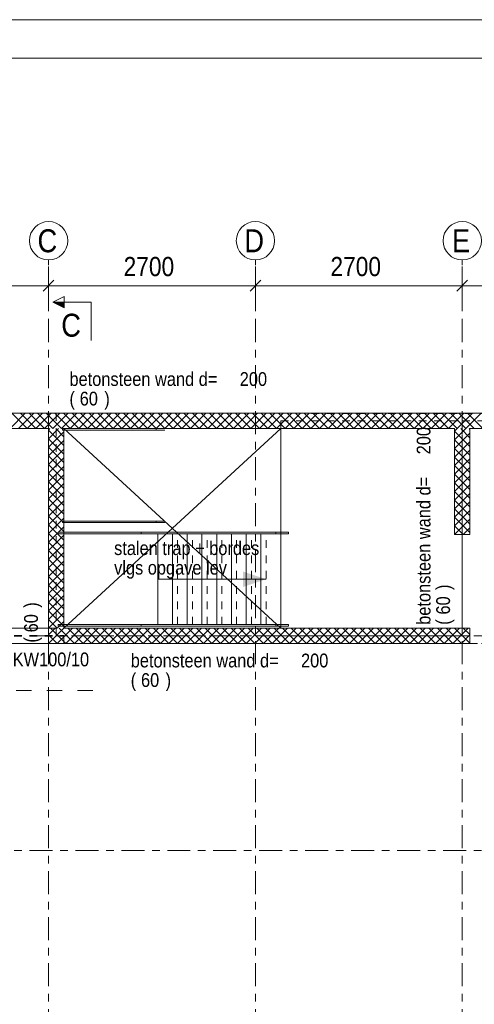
# Model space of a CAD drawing. Header units: millimetres. Extents: x -914 to -73, y -1403 to -809.
# Tile 49 of 79: x -774 to -715, y -937 to -809. Entities that reach past the tile are written whole.
import ezdxf

# ---------------------------------------------------------------- set-up
doc = ezdxf.new("R2010")
doc.units = ezdxf.units.MM
for name, pattern in [('XKITLINE00', [0]), ('XKITLINE01', [4, 1, -1, 1, -1]), ('XKITLINE02', [4, 2, -2]), ('XKITLINE03', [6, 3, -1, 1, -1])]:
    doc.linetypes.add(name, pattern=pattern)
for name, color, linetype, lineweight in [('Grafisch object', 3, 'Continuous', 0), ('Offset', 4, 'Continuous', 0), ('Onderbreken', 7, 'Continuous', 0), ('Onderdeel', 2, 'Continuous', 0), ('Onderdeel label', 2, 'Continuous', 0), ('Stramien', 4, 'Continuous', 0), ('Tekening kader', 3, 'Continuous', 0), ('Tekst', 7, 'Continuous', 0)]:
    doc.layers.add(name, color=color, linetype=linetype, lineweight=lineweight)
doc.styles.add('ARIAL', font='arial.ttf')

msp = doc.modelspace()

# ---------------------------------------------------------------- hatches: boundary and pattern name
at = {"layer": 'Grafisch object'}
msp.add_hatch(color=256, dxfattribs=at).paths.add_polyline_path([(-741.92, -881.94), (-744.92, -882.94), (-744.92, -880.94)], flags=17)
at = {"layer": 'Onderbreken'}
msp.add_hatch(color=256, dxfattribs=at).paths.add_polyline_path([(-768.27, -846.57), (-769.77, -845.82), (-768.27, -845.82)], flags=17)

# ---------------------------------------------------------------- linework, layer by layer
at = {"layer": 'Grafisch object', "linetype": 'XKITLINE00', "lineweight": 0}
for p, q in [((-739.99, -862.31), (-768.31, -888.31)), ((-768.31, -862.31), (-739.99, -888.31)), ((-756.07, -881.94), (-741.92, -881.94))]:
    msp.add_line(p, q, dxfattribs=at)
at = {"layer": 'Offset', "linetype": 'XKITLINE00', "lineweight": 0}
for p, q in [((-770.31, -846.67), (-770.31, -841.17)), ((-770.31, -846.67), (-770.31, -841.17)), ((-743.31, -846.67), (-743.31, -841.17)), ((-743.31, -846.67), (-743.31, -841.17)), ((-716.31, -846.67), (-716.31, -841.17)), ((-716.31, -846.67), (-716.31, -841.17)), ((-769.61, -842.96), (-771.02, -844.38)), ((-769.61, -842.96), (-771.02, -844.38)), ((-742.61, -842.96), (-744.02, -844.38)), ((-742.61, -842.96), (-744.02, -844.38)), ((-715.61, -842.96), (-717.02, -844.38)), ((-715.61, -842.96), (-717.02, -844.38)), ((-838.81, -843.67), (-770.31, -843.67)), ((-770.31, -843.67), (-743.31, -843.67)), ((-743.31, -843.67), (-716.31, -843.67)), ((-716.31, -843.67), (-689.31, -843.67))]:
    msp.add_line(p, q, dxfattribs=at)
at = {"layer": 'Offset'}
for p in [(-770.31, -843.67), (-770.31, -843.67), (-743.31, -843.67), (-743.31, -843.67), (-716.31, -843.67), (-716.31, -843.67)]:
    msp.add_point(p, dxfattribs=at)
at = {"layer": 'Onderbreken', "linetype": 'XKITLINE00', "lineweight": 0}
for p, q in [((-769.77, -845.82), (-768.27, -845.07)), ((-769.77, -845.82), (-768.27, -846.57)), ((-764.77, -845.82), (-769.77, -845.82)), ((-768.27, -846.57), (-768.27, -845.07)), ((-764.77, -845.82), (-764.77, -850.82))]:
    msp.add_line(p, q, dxfattribs=at)
at = {"layer": 'Onderdeel', "linetype": 'XKITLINE01', "lineweight": 0}
for p, q in [((-859.81, -860.31), (-769.31, -860.31)), ((-690.32, -860.31), (-793.31, -860.31)), ((-791.31, -860.31), (-769.31, -860.31)), ((-769.31, -889.31), (-769.31, -860.31)), ((-739.99, -860.31), (-769.31, -860.31)), ((-769.31, -860.31), (-769.31, -860.32)), ((-769.31, -860.32), (-769.31, -860.31)), ((-739.99, -860.31), (-687.82, -860.32)), ((-739.99, -861.31), (-716.32, -861.31)), ((-739.99, -862.31), (-739.99, -861.31)), ((-716.32, -861.31), (-688.8, -861.31)), ((-716.32, -876.11), (-716.32, -861.31)), ((-716.32, -876.11), (-716.32, -861.31)), ((-793.31, -862.31), (-770.31, -862.31)), ((-770.31, -888.31), (-770.31, -862.31)), ((-756.29, -862.31), (-768.49, -862.31)), ((-768.49, -862.31), (-768.49, -862.51)), ((-768.49, -862.51), (-768.31, -862.51)), ((-768.31, -862.31), (-717.32, -862.31)), ((-768.31, -888.31), (-768.31, -862.31)), ((-739.99, -862.31), (-768.31, -862.31)), ((-756.66, -862.31), (-755.12, -862.31)), ((-756.66, -862.51), (-756.29, -862.51)), ((-717.32, -862.31), (-717.32, -876.11)), ((-690.32, -862.31), (-715.32, -862.31)), ((-715.32, -876.11), (-715.32, -862.31)), ((-768.49, -874.36), (-768.31, -874.36)), ((-768.49, -874.56), (-768.49, -874.36)), ((-768.49, -874.56), (-768.31, -874.56)), ((-756.66, -874.36), (-756.29, -874.36)), ((-756.66, -874.56), (-756.29, -874.56)), ((-769.07, -875.81), (-768.31, -875.81)), ((-769.07, -876.01), (-769.07, -875.81)), ((-769.07, -876.01), (-768.31, -876.01)), ((-757.83, -875.81), (-758.22, -875.81)), ((-758.22, -876.01), (-757.83, -876.01)), ((-753.47, -876.01), (-756.07, -876.01)), ((-751.54, -876.01), (-754.14, -876.01)), ((-753.47, -887.86), (-753.47, -876.01)), ((-749.62, -876.01), (-752.22, -876.01)), ((-751.54, -887.86), (-751.54, -876.01)), ((-747.69, -876.01), (-750.29, -876.01)), ((-749.62, -887.86), (-749.62, -876.01)), ((-745.77, -876.01), (-748.37, -876.01)), ((-747.69, -887.86), (-747.69, -876.01)), ((-743.84, -876.01), (-746.44, -876.01)), ((-745.77, -887.86), (-745.77, -876.01)), ((-741.92, -876.01), (-744.52, -876.01)), ((-743.84, -887.86), (-743.84, -876.01)), ((-739.99, -876.01), (-742.59, -876.01)), ((-741.92, -887.86), (-741.92, -876.01)), ((-739.99, -876.01), (-739.99, -875.81)), ((-739.99, -887.86), (-739.99, -876.01)), ((-739.98, -875.81), (-738.98, -875.81)), ((-739.98, -876.01), (-738.98, -876.01)), ((-738.98, -876.01), (-738.98, -875.81)), ((-717.32, -876.11), (-715.32, -876.11)), ((-859.81, -888.31), (-770.31, -888.31)), ((-859.81, -888.31), (-769.31, -888.31)), ((-770.31, -890.31), (-770.31, -888.31)), ((-770.31, -888.31), (-768.31, -888.31)), ((-769.31, -889.31), (-769.31, -888.31)), ((-769.07, -887.86), (-768.31, -887.86)), ((-769.07, -888.06), (-769.07, -887.86)), ((-769.07, -888.06), (-768.31, -888.06)), ((-768.31, -888.31), (-715.33, -888.31)), ((-768.31, -890.31), (-768.31, -888.31)), ((-768.31, -888.31), (-739.99, -888.31)), ((-758.22, -887.86), (-757.83, -887.86)), ((-758.22, -888.06), (-757.83, -888.06)), ((-753.47, -887.86), (-756.07, -887.86)), ((-751.54, -887.86), (-754.14, -887.86)), ((-749.62, -887.86), (-752.22, -887.86)), ((-747.69, -887.86), (-750.29, -887.86)), ((-745.77, -887.86), (-748.37, -887.86)), ((-743.84, -887.86), (-746.44, -887.86)), ((-741.92, -887.86), (-744.52, -887.86)), ((-739.99, -887.86), (-742.59, -887.86)), ((-739.99, -888.06), (-739.99, -887.86)), ((-738.98, -887.86), (-739.98, -887.86)), ((-738.98, -888.06), (-739.98, -888.06)), ((-738.98, -887.86), (-738.98, -888.06)), ((-716.33, -889.31), (-716.33, -888.31)), ((-716.32, -889.31), (-716.32, -888.31)), ((-715.33, -888.31), (-715.33, -890.31)), ((-860.81, -889.27), (-768.31, -889.27)), ((-860.81, -889.36), (-768.31, -889.36)), ((-769.31, -889.31), (-716.33, -889.31)), ((-769.31, -889.31), (-769.31, -889.31)), ((-739.99, -889.31), (-769.31, -889.31)), ((-739.99, -889.31), (-716.32, -889.31)), ((-716.33, -889.31), (-689.29, -889.31)), ((-859.81, -890.31), (-689.29, -890.31)), ((-859.81, -890.31), (-770.31, -890.31)), ((-715.33, -890.31), (-770.31, -890.31)), ((-770.31, -890.31), (-768.31, -890.31)), ((-715.33, -890.31), (-689.82, -890.31))]:
    msp.add_line(p, q, dxfattribs=at)
at = {"layer": 'Onderdeel', "linetype": 'XKITLINE00', "lineweight": 0}
for p, q in [((-793.31, -860.31), (-690.32, -860.31)), ((-775.35, -862.31), (-773.35, -860.31)), ((-773.11, -862.31), (-775.11, -860.31)), ((-774.23, -862.31), (-772.23, -860.31)), ((-771.99, -862.31), (-773.99, -860.31)), ((-773.11, -862.31), (-771.11, -860.31)), ((-770.86, -862.31), (-772.86, -860.31)), ((-771.99, -862.31), (-769.99, -860.31)), ((-769.74, -862.31), (-771.74, -860.31)), ((-770.86, -862.31), (-768.86, -860.31)), ((-768.62, -862.31), (-770.62, -860.31)), ((-769.74, -862.31), (-767.74, -860.31)), ((-767.5, -862.31), (-769.5, -860.31)), ((-768.62, -862.31), (-766.62, -860.31)), ((-766.37, -862.31), (-768.37, -860.31)), ((-767.5, -862.31), (-765.5, -860.31)), ((-765.25, -862.31), (-767.25, -860.31)), ((-766.37, -862.31), (-764.37, -860.31)), ((-764.13, -862.31), (-766.13, -860.31)), ((-765.25, -862.31), (-763.25, -860.31)), ((-763.01, -862.31), (-765.01, -860.31)), ((-764.13, -862.31), (-762.13, -860.31)), ((-761.88, -862.31), (-763.88, -860.31)), ((-763.01, -862.31), (-761.01, -860.31)), ((-760.76, -862.31), (-762.76, -860.31)), ((-761.88, -862.31), (-759.88, -860.31)), ((-759.64, -862.31), (-761.64, -860.31)), ((-760.76, -862.31), (-758.76, -860.31)), ((-758.52, -862.31), (-760.52, -860.31)), ((-759.64, -862.31), (-757.64, -860.31)), ((-757.39, -862.31), (-759.39, -860.31)), ((-758.52, -862.31), (-756.52, -860.31)), ((-756.27, -862.31), (-758.27, -860.31)), ((-757.39, -862.31), (-755.39, -860.31)), ((-755.15, -862.31), (-757.15, -860.31)), ((-756.27, -862.31), (-754.27, -860.31)), ((-754.03, -862.31), (-756.03, -860.31)), ((-755.15, -862.31), (-753.15, -860.31)), ((-752.9, -862.31), (-754.9, -860.31)), ((-754.03, -862.31), (-752.03, -860.31)), ((-751.78, -862.31), (-753.78, -860.31)), ((-752.9, -862.31), (-750.9, -860.31)), ((-750.66, -862.31), (-752.66, -860.31)), ((-751.78, -862.31), (-749.78, -860.31)), ((-749.54, -862.31), (-751.54, -860.31)), ((-750.66, -862.31), (-748.66, -860.31)), ((-748.41, -862.31), (-750.41, -860.31)), ((-749.54, -862.31), (-747.54, -860.31)), ((-747.29, -862.31), (-749.29, -860.31)), ((-748.41, -862.31), (-746.41, -860.31)), ((-746.17, -862.31), (-748.17, -860.31)), ((-747.29, -862.31), (-745.29, -860.31)), ((-745.05, -862.31), (-747.05, -860.31)), ((-746.17, -862.31), (-744.17, -860.31)), ((-743.92, -862.31), (-745.92, -860.31)), ((-745.05, -862.31), (-743.05, -860.31)), ((-742.8, -862.31), (-744.8, -860.31)), ((-743.92, -862.31), (-741.92, -860.31)), ((-741.68, -862.31), (-743.68, -860.31)), ((-742.8, -862.31), (-740.8, -860.31)), ((-740.56, -862.31), (-742.56, -860.31)), ((-741.68, -862.31), (-739.68, -860.31)), ((-739.43, -862.31), (-741.43, -860.31)), ((-740.56, -862.31), (-738.56, -860.31)), ((-738.31, -862.31), (-740.31, -860.31)), ((-739.43, -862.31), (-737.43, -860.31)), ((-737.19, -862.31), (-739.19, -860.31)), ((-738.31, -862.31), (-736.31, -860.31)), ((-736.07, -862.31), (-738.07, -860.31)), ((-737.19, -862.31), (-735.19, -860.31)), ((-734.94, -862.31), (-736.94, -860.31)), ((-736.07, -862.31), (-734.07, -860.31)), ((-733.82, -862.31), (-735.82, -860.31)), ((-734.94, -862.31), (-732.94, -860.31)), ((-732.7, -862.31), (-734.7, -860.31)), ((-733.82, -862.31), (-731.82, -860.31)), ((-731.57, -862.31), (-733.57, -860.31)), ((-732.7, -862.31), (-730.7, -860.31)), ((-730.45, -862.31), (-732.45, -860.31)), ((-731.57, -862.31), (-729.57, -860.31)), ((-729.33, -862.31), (-731.33, -860.31)), ((-730.45, -862.31), (-728.45, -860.31)), ((-728.21, -862.31), (-730.21, -860.31)), ((-729.33, -862.31), (-727.33, -860.31)), ((-727.08, -862.31), (-729.08, -860.31)), ((-728.21, -862.31), (-726.21, -860.31)), ((-725.96, -862.31), (-727.96, -860.31)), ((-727.08, -862.31), (-725.08, -860.31)), ((-724.84, -862.31), (-726.84, -860.31)), ((-725.96, -862.31), (-723.96, -860.31)), ((-723.72, -862.31), (-725.72, -860.31)), ((-724.84, -862.31), (-722.84, -860.31)), ((-722.59, -862.31), (-724.59, -860.31)), ((-723.72, -862.31), (-721.72, -860.31)), ((-721.47, -862.31), (-723.47, -860.31)), ((-722.59, -862.31), (-720.59, -860.31)), ((-720.35, -862.31), (-722.35, -860.31)), ((-721.47, -862.31), (-719.47, -860.31)), ((-719.23, -862.31), (-721.23, -860.31)), ((-720.35, -862.31), (-718.35, -860.31)), ((-718.1, -862.31), (-720.1, -860.31)), ((-719.23, -862.31), (-717.23, -860.31)), ((-716.98, -862.31), (-718.98, -860.31)), ((-718.1, -862.31), (-716.1, -860.31)), ((-715.86, -862.31), (-717.86, -860.31)), ((-716.98, -862.31), (-714.98, -860.31)), ((-714.74, -862.31), (-716.74, -860.31)), ((-715.86, -862.31), (-713.86, -860.31)), ((-713.61, -862.31), (-715.61, -860.31)), ((-793.31, -862.31), (-770.31, -862.31)), ((-770.31, -863.62), (-769.01, -862.31)), ((-770.31, -862.5), (-770.13, -862.31)), ((-770.31, -888.31), (-770.31, -862.31)), ((-768.31, -864.5), (-770.31, -862.5)), ((-770.31, -864.74), (-768.31, -862.74)), ((-768.31, -863.37), (-769.37, -862.31)), ((-768.31, -862.31), (-717.32, -862.31)), ((-768.31, -888.31), (-768.31, -862.31)), ((-768.31, -862.31), (-768.31, -888.31)), ((-768.31, -862.51), (-756.29, -862.51)), ((-756.29, -862.51), (-756.29, -862.31)), ((-756.29, -862.51), (-756.29, -862.31)), ((-755.12, -862.51), (-756.29, -862.51)), ((-739.99, -875.81), (-739.99, -862.31)), ((-717.32, -863.77), (-715.86, -862.31)), ((-717.32, -862.64), (-716.99, -862.31)), ((-717.32, -862.31), (-717.32, -876.11)), ((-715.32, -864.64), (-717.32, -862.64)), ((-715.32, -863.52), (-716.52, -862.31)), ((-715.32, -862.4), (-715.4, -862.31)), ((-715.32, -862.31), (-690.32, -862.31)), ((-715.32, -876.11), (-715.32, -862.31)), ((-768.31, -865.62), (-770.31, -863.62)), ((-770.31, -865.86), (-768.31, -863.86)), ((-717.32, -864.89), (-715.32, -862.89)), ((-715.32, -865.77), (-717.32, -863.77)), ((-717.32, -866.01), (-715.32, -864.01)), ((-768.31, -866.74), (-770.31, -864.74)), ((-770.31, -866.99), (-768.31, -864.99)), ((-715.32, -866.89), (-717.32, -864.89)), ((-717.32, -867.13), (-715.32, -865.13)), ((-768.31, -867.86), (-770.31, -865.86)), ((-770.31, -868.11), (-768.31, -866.11)), ((-715.32, -868.01), (-717.32, -866.01)), ((-717.32, -868.26), (-715.32, -866.26)), ((-768.31, -868.99), (-770.31, -866.99)), ((-770.31, -869.23), (-768.31, -867.23)), ((-715.32, -869.13), (-717.32, -867.13)), ((-717.32, -869.38), (-715.32, -867.38)), ((-768.31, -870.11), (-770.31, -868.11)), ((-770.31, -870.35), (-768.31, -868.35)), ((-715.32, -870.26), (-717.32, -868.26)), ((-717.32, -870.5), (-715.32, -868.5)), ((-768.31, -871.23), (-770.31, -869.23)), ((-770.31, -871.48), (-768.31, -869.48)), ((-768.31, -872.35), (-770.31, -870.35)), ((-715.32, -871.38), (-717.32, -869.38)), ((-717.32, -871.62), (-715.32, -869.62)), ((-770.31, -872.6), (-768.31, -870.6)), ((-768.31, -873.48), (-770.31, -871.48)), ((-770.31, -873.72), (-768.31, -871.72)), ((-715.32, -872.5), (-717.32, -870.5)), ((-717.32, -872.75), (-715.32, -870.75)), ((-715.32, -873.62), (-717.32, -871.62)), ((-768.31, -874.6), (-770.31, -872.6)), ((-770.31, -874.84), (-768.31, -872.84)), ((-717.32, -873.87), (-715.32, -871.87)), ((-715.63, -874.43), (-717.32, -872.75)), ((-717.32, -874.99), (-715.32, -872.99)), ((-768.31, -875.72), (-770.31, -873.72)), ((-770.31, -875.97), (-768.31, -873.97)), ((-716.19, -874.99), (-717.32, -873.87)), ((-717.32, -876.11), (-715.32, -874.11)), ((-768.31, -876.84), (-770.31, -874.84)), ((-770.31, -877.09), (-768.31, -875.09)), ((-768.31, -874.36), (-756.29, -874.36)), ((-768.31, -874.56), (-756.29, -874.56)), ((-756.29, -874.56), (-756.29, -874.36)), ((-756.29, -874.36), (-755.12, -874.36)), ((-756.29, -874.56), (-756.29, -874.36)), ((-755.12, -874.56), (-756.29, -874.56)), ((-716.75, -875.55), (-717.32, -874.99)), ((-716.19, -876.11), (-716.75, -875.55)), ((-715.32, -875.87), (-716.19, -874.99)), ((-716.19, -876.11), (-715.32, -875.24)), ((-715.32, -874.75), (-715.63, -874.43)), ((-768.31, -877.97), (-770.31, -875.97)), ((-770.31, -878.21), (-768.31, -876.21)), ((-768.31, -875.81), (-758.22, -875.81)), ((-768.31, -876.01), (-758.22, -876.01)), ((-758.22, -876.01), (-758.22, -875.81)), ((-758.22, -875.81), (-739.98, -875.81)), ((-758.22, -875.81), (-758.22, -876.01)), ((-758.22, -876.01), (-739.98, -876.01)), ((-756.07, -887.86), (-756.07, -876.01)), ((-754.14, -887.86), (-754.14, -876.01)), ((-752.22, -887.86), (-752.22, -876.01)), ((-750.29, -887.86), (-750.29, -876.01)), ((-748.37, -887.86), (-748.37, -876.01)), ((-746.44, -887.86), (-746.44, -876.01)), ((-744.52, -887.86), (-744.52, -876.01)), ((-742.59, -887.86), (-742.59, -876.01)), ((-740.67, -875.81), (-740.67, -876.01)), ((-739.99, -887.86), (-739.99, -876.01)), ((-717.32, -876.11), (-715.32, -876.11)), ((-716.33, -888.31), (-716.32, -876.11)), ((-716.32, -888.31), (-716.32, -876.11)), ((-768.31, -879.09), (-770.31, -877.09)), ((-770.31, -879.33), (-768.31, -877.33)), ((-768.31, -880.21), (-770.31, -878.21)), ((-770.31, -880.46), (-768.31, -878.46)), ((-768.31, -881.33), (-770.31, -879.33)), ((-770.31, -881.58), (-768.31, -879.58)), ((-768.31, -882.46), (-770.31, -880.46)), ((-770.31, -882.7), (-768.31, -880.7)), ((-768.31, -883.58), (-770.31, -881.58)), ((-770.31, -883.82), (-768.31, -881.82)), ((-768.31, -884.7), (-770.31, -882.7)), ((-770.31, -884.95), (-768.31, -882.95)), ((-768.31, -885.82), (-770.31, -883.82)), ((-770.31, -886.07), (-768.31, -884.07)), ((-768.63, -886.63), (-770.31, -884.95)), ((-770.31, -887.19), (-768.31, -885.19)), ((-769.19, -887.19), (-770.31, -886.07)), ((-770.31, -888.31), (-768.31, -886.31)), ((-768.31, -886.95), (-768.63, -886.63)), ((-782.66, -888.31), (-770.31, -888.31)), ((-769.75, -887.75), (-770.31, -887.19)), ((-770.31, -890.31), (-768.31, -888.31)), ((-770.31, -889.19), (-769.44, -888.31)), ((-770.31, -890.31), (-770.31, -888.31)), ((-769.19, -889.19), (-770.07, -888.31)), ((-769.19, -888.31), (-769.75, -887.75)), ((-768.31, -888.07), (-769.19, -887.19)), ((-769.19, -888.31), (-768.31, -887.44)), ((-769.19, -890.31), (-767.19, -888.31)), ((-768.63, -888.63), (-768.95, -888.31)), ((-768.31, -887.86), (-758.22, -887.86)), ((-768.31, -888.06), (-758.22, -888.06)), ((-715.33, -888.31), (-768.31, -888.31)), ((-768.07, -890.31), (-766.07, -888.31)), ((-765.82, -890.31), (-767.82, -888.31)), ((-766.95, -890.31), (-764.95, -888.31)), ((-764.7, -890.31), (-766.7, -888.31)), ((-765.82, -890.31), (-763.82, -888.31)), ((-763.58, -890.31), (-765.58, -888.31)), ((-764.7, -890.31), (-762.7, -888.31)), ((-762.46, -890.31), (-764.46, -888.31)), ((-763.58, -890.31), (-761.58, -888.31)), ((-761.33, -890.31), (-763.33, -888.31)), ((-762.46, -890.31), (-760.46, -888.31)), ((-760.21, -890.31), (-762.21, -888.31)), ((-761.33, -890.31), (-759.33, -888.31)), ((-759.09, -890.31), (-761.09, -888.31)), ((-760.21, -890.31), (-758.21, -888.31)), ((-757.97, -890.31), (-759.97, -888.31)), ((-759.09, -890.31), (-757.09, -888.31)), ((-756.84, -890.31), (-758.84, -888.31)), ((-758.22, -887.86), (-739.98, -887.86)), ((-758.22, -888.06), (-758.22, -887.86)), ((-758.22, -888.06), (-758.22, -887.86)), ((-758.22, -888.06), (-739.98, -888.06)), ((-757.97, -890.31), (-755.97, -888.31)), ((-755.72, -890.31), (-757.72, -888.31)), ((-756.84, -890.31), (-754.84, -888.31)), ((-754.6, -890.31), (-756.6, -888.31)), ((-755.72, -890.31), (-753.72, -888.31)), ((-753.48, -890.31), (-755.48, -888.31)), ((-754.6, -890.31), (-752.6, -888.31)), ((-752.35, -890.31), (-754.35, -888.31)), ((-753.48, -890.31), (-751.48, -888.31)), ((-751.23, -890.31), (-753.23, -888.31)), ((-752.35, -890.31), (-750.35, -888.31)), ((-750.11, -890.31), (-752.11, -888.31)), ((-751.23, -890.31), (-749.23, -888.31)), ((-748.99, -890.31), (-750.99, -888.31)), ((-750.11, -890.31), (-748.11, -888.31)), ((-747.86, -890.31), (-749.86, -888.31)), ((-748.99, -890.31), (-746.99, -888.31)), ((-746.74, -890.31), (-748.74, -888.31)), ((-747.86, -890.31), (-745.86, -888.31)), ((-745.62, -890.31), (-747.62, -888.31)), ((-746.74, -890.31), (-744.74, -888.31)), ((-744.5, -890.31), (-746.5, -888.31)), ((-745.62, -890.31), (-743.62, -888.31)), ((-743.37, -890.31), (-745.37, -888.31)), ((-744.5, -890.31), (-742.5, -888.31)), ((-742.25, -890.31), (-744.25, -888.31)), ((-743.37, -890.31), (-741.37, -888.31)), ((-741.13, -890.31), (-743.13, -888.31)), ((-742.25, -890.31), (-740.25, -888.31)), ((-740.01, -890.31), (-742.01, -888.31)), ((-741.13, -890.31), (-739.13, -888.31)), ((-738.88, -890.31), (-740.88, -888.31)), ((-740.67, -888.06), (-740.67, -887.86)), ((-740.01, -890.31), (-738.01, -888.31)), ((-739.99, -888.31), (-739.99, -888.06)), ((-737.76, -890.31), (-739.76, -888.31)), ((-738.88, -890.31), (-736.88, -888.31)), ((-736.64, -890.31), (-738.64, -888.31)), ((-737.76, -890.31), (-735.76, -888.31)), ((-735.52, -890.31), (-737.52, -888.31)), ((-736.64, -890.31), (-734.64, -888.31)), ((-734.39, -890.31), (-736.39, -888.31)), ((-735.52, -890.31), (-733.52, -888.31)), ((-733.27, -890.31), (-735.27, -888.31)), ((-734.39, -890.31), (-732.39, -888.31)), ((-732.15, -890.31), (-734.15, -888.31)), ((-733.27, -890.31), (-731.27, -888.31)), ((-731.03, -890.31), (-733.03, -888.31)), ((-732.15, -890.31), (-730.15, -888.31)), ((-729.9, -890.31), (-731.9, -888.31)), ((-731.03, -890.31), (-729.03, -888.31)), ((-728.78, -890.31), (-730.78, -888.31)), ((-729.9, -890.31), (-727.9, -888.31)), ((-727.66, -890.31), (-729.66, -888.31)), ((-728.78, -890.31), (-726.78, -888.31)), ((-726.54, -890.31), (-728.54, -888.31)), ((-727.66, -890.31), (-725.66, -888.31)), ((-725.41, -890.31), (-727.41, -888.31)), ((-726.54, -890.31), (-724.54, -888.31)), ((-724.29, -890.31), (-726.29, -888.31)), ((-725.41, -890.31), (-723.41, -888.31)), ((-723.17, -890.31), (-725.17, -888.31)), ((-724.29, -890.31), (-722.29, -888.31)), ((-722.05, -890.31), (-724.05, -888.31)), ((-723.17, -890.31), (-721.17, -888.31)), ((-720.92, -890.31), (-722.92, -888.31)), ((-722.05, -890.31), (-720.05, -888.31)), ((-719.8, -890.31), (-721.8, -888.31)), ((-720.92, -890.31), (-718.92, -888.31)), ((-718.68, -890.31), (-720.68, -888.31)), ((-719.8, -890.31), (-717.8, -888.31)), ((-717.56, -890.31), (-719.56, -888.31)), ((-718.68, -890.31), (-716.68, -888.31)), ((-716.43, -890.31), (-718.43, -888.31)), ((-717.56, -890.31), (-715.56, -888.31)), ((-715.33, -890.29), (-717.31, -888.31)), ((-715.33, -889.17), (-716.19, -888.31)), ((-715.33, -890.31), (-715.33, -888.31)), ((-769.75, -889.75), (-770.31, -889.19)), ((-768.07, -890.31), (-769.19, -889.19)), ((-766.95, -890.31), (-768.63, -888.63)), ((-716.43, -890.31), (-715.33, -889.21)), ((-858.81, -890.32), (-770.31, -890.31)), ((-770.31, -890.31), (-715.33, -890.31)), ((-769.19, -890.31), (-769.75, -889.75))]:
    msp.add_line(p, q, dxfattribs=at)
at = {"layer": 'Onderdeel label', "linetype": 'XKITLINE02', "lineweight": 0}
msp.add_line((-782.54, -896.45), (-763.19, -896.45), dxfattribs=at)
at = {"layer": 'Stramien', "linetype": 'XKITLINE03', "lineweight": 0}
for p, q in [((-770.31, -1103.01), (-770.31, -840.31)), ((-743.31, -1103.01), (-743.31, -840.31)), ((-716.31, -1103.01), (-716.31, -840.31)), ((-880.81, -860.31), (-445.81, -860.31)), ((-880.81, -889.31), (-445.81, -889.31)), ((-880.81, -917.31), (-445.81, -917.31))]:
    msp.add_line(p, q, dxfattribs=at)
at = {"layer": 'Stramien', "linetype": 'XKITLINE00', "lineweight": 0}
for centre in [(-770.31, -837.81), (-743.31, -837.81), (-716.31, -837.81)]:
    msp.add_circle(centre, 2.5, dxfattribs=at)
at = {"layer": 'Tekening kader', "linetype": 'XKITLINE00', "lineweight": 0}
for p, q in [((-73.15, -808.98), (-914.15, -808.98)), ((-78.15, -813.98), (-909.15, -813.98))]:
    msp.add_line(p, q, dxfattribs=at)

# ---------------------------------------------------------------- texts
at = {"layer": 'Offset', "style": 'ARIAL', "width": 0.85}
for p in [(-760.52, -842.42), (-733.52, -842.42)]:
    msp.add_text('2700', height=2.5, dxfattribs=at).set_placement(p)
at = {"layer": 'Onderbreken', "style": 'ARIAL', "width": 0.85}
msp.add_text('C', height=3, dxfattribs=at).set_placement((-768.66, -850.32))
at = {"layer": 'Onderdeel label', "style": 'ARIAL', "width": 0.85}
for s, p in [('betonsteen wand d=', (-767.59, -856.74)), ('200', (-745.36, -856.74)), ('(', (-767.59, -859.29)), ('60', (-766.25, -859.29)), (')', (-763.04, -859.29)), ('KW100/10', (-775, -893.3)), ('betonsteen wand d=', (-759.59, -893.44)), ('200', (-737.36, -893.44)), ('(', (-759.59, -895.99)), ('60', (-758.25, -895.99)), (')', (-755.04, -895.99))]:
    msp.add_text(s, height=1.8, dxfattribs=at).set_placement(p)
for s, p in [('200', (-720.46, -865.66)), ('betonsteen wand d=', (-720.46, -887.89)), (')', (-717.91, -883.34)), ('60', (-717.91, -886.55)), (')', (-771.71, -885.66)), ('60', (-771.71, -888.87)), ('(', (-717.91, -887.89)), ('(', (-771.71, -890.21))]:
    msp.add_text(s, height=1.8, rotation=90.0002, dxfattribs=at).set_placement(p)
at = {"layer": 'Stramien', "style": 'ARIAL', "width": 0.85}
for s, p in [('C', (-771.76, -839.31)), ('D', (-744.76, -839.31)), ('E', (-717.65, -839.31))]:
    msp.add_text(s, height=3, dxfattribs=at).set_placement(p)
at = {"layer": 'Tekst', "style": 'ARIAL', "width": 0.85}
for s, p in [('stalen trap + bordes', (-761.76, -878.79)), ('vlgs opgave lev', (-761.76, -881.34))]:
    msp.add_text(s, height=1.8, dxfattribs=at).set_placement(p)

doc.saveas('drawing.dxf')
